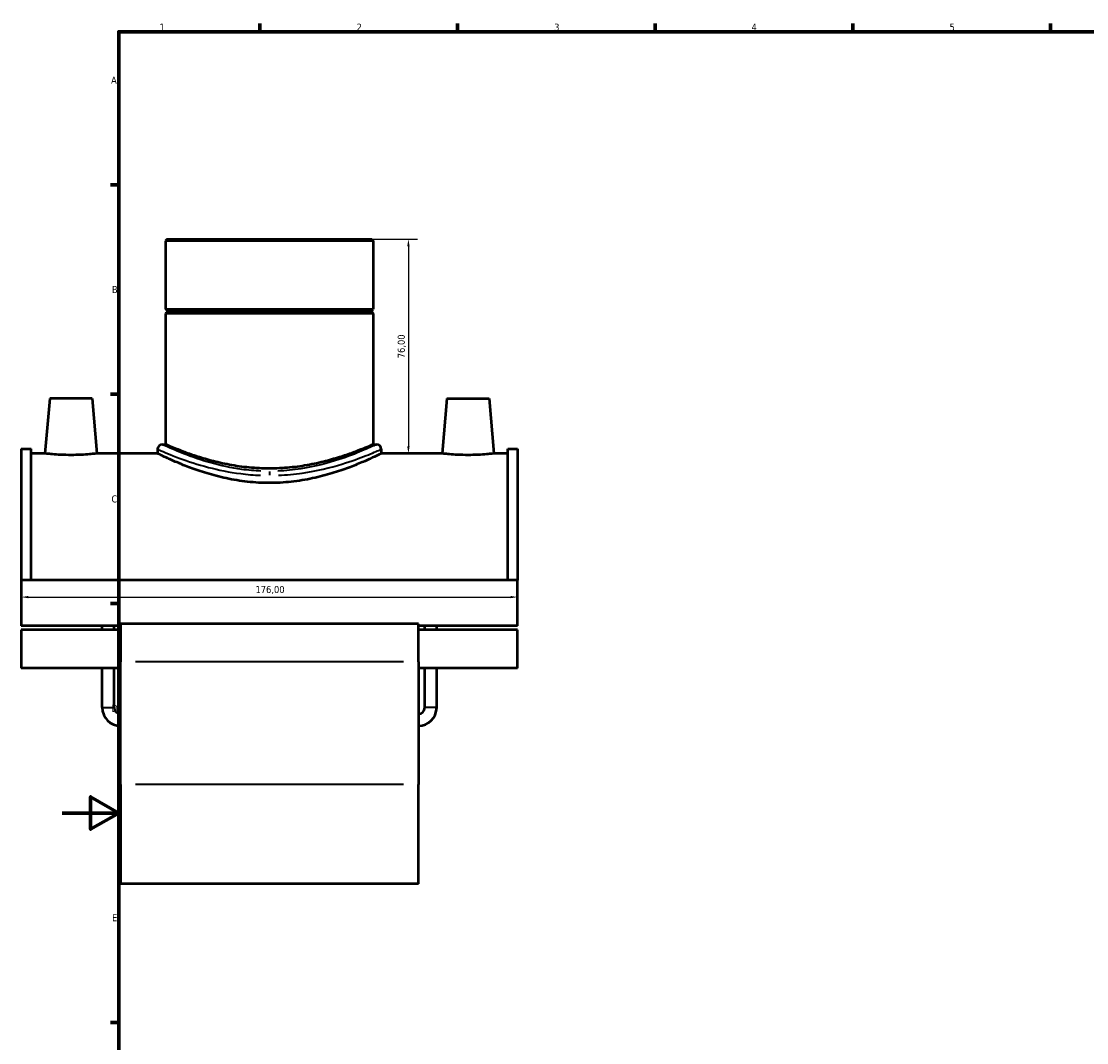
# Model space of a CAD drawing. Header units: millimetres. Extents: x -15 to 1080, y -217 to 1281.
# Tile 2 of 8: x -15 to 363, y 216 to 578. Entities that reach past the tile are written whole.
import ezdxf

# ---------------------------------------------------------------- set-up
doc = ezdxf.new("R2010")
doc.units = ezdxf.units.MM
for name, color, linetype, lineweight in [('Border (ISO)', 7, 'Continuous', 70), ('Dimension (ISO)', 7, 'Continuous', 25), ('Visible (ISO)', 7, 'Continuous', 50), ('Visible Narrow (ISO)', 7, 'Continuous', 35)]:
    doc.layers.add(name, color=color, linetype=linetype, lineweight=lineweight)
doc.styles.add('Note Text (ISO)', font='tahoma.ttf')
doc.dimstyles.new('Default (ISO)', dxfattribs={"dimtxt": 2.5, "dimasz": 2.5, "dimexe": 3.175, "dimexo": 0, "dimgap": 0.762, "dimtad": 1, "dimrnd": 1e-08, "dimzin": 0, "dimtxsty": 'Note Text (ISO)', "dimcen": 0.09, "dimdle": 10, "dimclrd": 256, "dimclre": 256, "dimclrt": 232, "dimazin": 0, "dimtfac": 1.40208, "dimtmove": 0, "dimatfit": 3, "dimfxl": 1, "dimtolj": 1, "dimtzin": 0, "dimlwd": -1, "dimlwe": -1, "dimarcsym": 0})

# ---------------------------------------------------------------- blocks, each defined once
blk = doc.blocks.new('Borders Default Border')
at = {"layer": 'Border (ISO)'}
for p, q in [((70.08, 574), (70.08, 576.9)), ((140.17, 574), (140.17, 576.9)), ((210.25, 574), (210.25, 576.9)), ((280.33, 574), (280.33, 576.9)), ((350.42, 574), (350.42, 576.9)), ((20, 519.75), (17.1, 519.75)), ((20, 445.5), (17.1, 445.5)), ((20, 371.25), (17.1, 371.25)), ((20, 222.75), (17.1, 222.75))]:
    blk.add_line(p, q, dxfattribs=at)
at = {"layer": 'Border (ISO)', "flags": 128}
for points in [[(20, 20), (20, 574), (821, 574), (821, 20), (20, 20)], [(0, 297), (20, 297), (10, 302.77), (10, 291.23), (20, 297)]]:
    blk.add_lwpolyline(points, dxfattribs=at)
at = {"layer": 'Border (ISO)', "color": 232, "true_color": 0xca0064, "char_height": 2.5, "attachment_point": 7, "style": 'Note Text (ISO)'}
for s, insert in [('1', (34.48, 574.4)), ('2', (104.37, 574.4)), ('3', (174.43, 574.35)), ('4', (244.42, 574.4)), ('5', (314.64, 574.35)), ('A', (17.29, 555.62)), ('B', (17.59, 481.37)), ('C', (17.43, 407.08)), ('D', (17.43, 332.88)), ('E', (17.64, 258.63))]:
    blk.add_mtext(s, dxfattribs=dict(at, insert=insert))
blk = doc.blocks.new('*D11')
at = {"layer": 'Defpoints', "color": 0, "transparency": 16777216}
for p in [(-14.54, 371.51), (161.46, 373.57), (161.46, 371.51)]:
    blk.add_point(p, dxfattribs=at)
at = {"layer": 'Dimension (ISO)', "transparency": 16777216}
blk.add_line((-12.04, 373.57), (158.96, 373.57), dxfattribs=at)
for points in [[(-12.04, 373.99), (-12.04, 373.16), (-14.54, 373.57)], [(158.96, 373.99), (158.96, 373.16), (161.46, 373.57)]]:
    blk.add_solid(points, dxfattribs=at)
at = {"layer": 'Dimension (ISO)', "color": 232, "true_color": 0xca0064, "transparency": 16777216, "insert": (68.5, 377.51), "char_height": 2.5, "attachment_point": 1, "style": 'Note Text (ISO)'}
blk.add_mtext('\\A1;176,00', dxfattribs=at)
blk = doc.blocks.new('*D12')
at = {"layer": 'Defpoints', "color": 0, "transparency": 16777216}
for p in [(73.46, 500.48), (122.75, 424.48), (123.89, 424.48)]:
    blk.add_point(p, dxfattribs=at)
at = {"layer": 'Dimension (ISO)', "transparency": 16777216}
for p, q in [((73.46, 500.48), (125.92, 500.48)), ((122.75, 497.98), (122.75, 426.98)), ((123.89, 424.48), (119.57, 424.48))]:
    blk.add_line(p, q, dxfattribs=at)
for points in [[(122.33, 497.98), (123.16, 497.98), (122.75, 500.48)], [(122.33, 426.98), (123.16, 426.98), (122.75, 424.48)]]:
    blk.add_solid(points, dxfattribs=at)
at = {"layer": 'Dimension (ISO)', "color": 232, "true_color": 0xca0064, "transparency": 16777216, "insert": (120.4, 462.48), "char_height": 2.5, "attachment_point": 5, "rotation": 90, "style": 'Note Text (ISO)'}
blk.add_mtext('\\A1;76,00', dxfattribs=at)

msp = doc.modelspace()

# ---------------------------------------------------------------- linework, layer by layer
at = {"layer": 'Visible (ISO)'}
for p, q in [((37.199, 500.477), (36.632, 499.911)), ((110.285, 499.911), (36.632, 499.911)), ((36.632, 499.911), (36.632, 475.644)), ((37.199, 500.477), (109.718, 500.477)), ((109.718, 500.477), (110.285, 499.911)), ((110.285, 499.911), (110.285, 475.644)), ((36.632, 475.644), (110.285, 475.644)), ((37.132, 475.144), (36.632, 475.644)), ((37.132, 474.644), (36.632, 474.144)), ((110.285, 474.144), (36.632, 474.144)), ((36.632, 474.144), (36.632, 427.697)), ((37.132, 475.144), (109.785, 475.144)), ((37.132, 475.144), (37.132, 474.644)), ((109.785, 474.644), (37.132, 474.644)), ((109.785, 475.144), (110.285, 475.644)), ((109.785, 475.144), (109.785, 474.644)), ((109.785, 474.644), (110.285, 474.144)), ((110.285, 474.144), (110.285, 427.697)), ((-4.441, 443.977), (-6.147, 424.477)), ((10.559, 443.977), (-4.441, 443.977)), ((10.559, 443.977), (12.265, 424.477)), ((136.359, 443.977), (134.653, 424.477)), ((136.359, 443.977), (151.359, 443.977)), ((151.359, 443.977), (153.065, 424.477)), ((35.499, 427.697), (36.632, 427.697)), ((110.285, 427.697), (111.418, 427.697)), ((-14.541, 426.087), (-14.541, 379.587)), ((-14.541, 426.087), (-11.021, 426.087)), ((-11.021, 379.587), (-11.021, 426.087)), ((-6.147, 424.477), (-11.021, 424.477)), ((33.799, 424.477), (12.265, 424.477)), ((33.799, 425.998), (33.799, 424.477)), ((113.118, 425.998), (113.118, 424.477)), ((134.653, 424.477), (113.118, 424.477)), ((157.939, 424.477), (153.065, 424.477)), ((157.939, 379.587), (157.939, 426.087)), ((157.939, 426.087), (161.459, 426.087)), ((161.459, 426.087), (161.459, 379.587)), ((-14.541, 379.587), (-14.541, 363.433)), ((161.459, 379.587), (-14.541, 379.587)), ((161.459, 363.433), (161.459, 379.587)), ((20.659, 363.433), (-14.541, 363.433)), ((14.159, 361.958), (14.159, 363.433)), ((18.359, 361.958), (18.359, 363.433)), ((20.659, 364.058), (20.659, 350.632)), ((126.259, 364.058), (20.659, 364.058)), ((126.259, 350.632), (126.259, 364.058)), ((161.459, 363.433), (126.259, 363.433)), ((128.559, 361.958), (128.559, 363.433)), ((132.759, 361.958), (132.759, 363.433)), ((-14.541, 361.958), (-14.541, 348.389)), ((20.659, 361.958), (-14.541, 361.958)), ((161.459, 361.958), (126.259, 361.958)), ((161.459, 348.389), (161.459, 361.958)), ((20.659, 348.389), (-14.541, 348.389)), ((14.159, 334.377), (14.159, 348.389)), ((18.359, 334.377), (18.359, 348.389)), ((20.659, 307.125), (20.659, 350.632)), ((126.259, 350.632), (126.259, 307.125)), ((161.459, 348.389), (126.259, 348.389)), ((128.559, 334.377), (128.559, 348.389)), ((132.759, 334.377), (132.759, 348.389)), ((20.659, 307.125), (20.659, 271.877)), ((126.259, 271.877), (126.259, 307.125)), ((126.259, 271.877), (20.659, 271.877))]:
    msp.add_line(p, q, dxfattribs=at)
for centre, radius, start, end in [((35.499, 425.998), 1.7, 90, 180), ((111.418, 425.998), 1.7, 0, 90), ((20.659, 334.377), 6.5, 180, 270), ((20.659, 334.377), 2.3, 180, 270), ((126.259, 334.377), 6.5, 270, 0), ((126.259, 334.377), 2.3, 270, 0)]:
    msp.add_arc(centre, radius, start, end, dxfattribs=at)
for points, knots in [([(110.285, 427.697), (110.285, 427.697), (110.057, 427.596), (109.109, 427.186), (108.39, 426.877), (106.5, 426.098), (105.329, 425.629), (102.636, 424.616), (101.115, 424.073), (97.88, 423.015), (96.052, 422.461), (92.063, 421.407), (89.902, 420.908), (85.378, 420.069), (83.01, 419.73), (78.225, 419.276), (75.808, 419.163), (71.109, 419.163), (68.692, 419.276), (63.907, 419.73), (61.539, 420.069), (57.015, 420.908), (54.854, 421.407), (50.865, 422.461), (49.037, 423.015), (45.802, 424.073), (44.281, 424.616), (41.588, 425.629), (40.417, 426.098), (38.527, 426.877), (37.808, 427.186), (36.86, 427.596), (36.632, 427.697), (36.632, 427.697)], [5.6337356, 5.6337356, 5.6337356, 5.6337356, 6.3374122, 6.3374122, 7.0410888, 7.0410888, 7.7447654, 7.7447654, 8.448442, 8.448442, 9.1531993, 9.1531993, 9.8579566, 9.8579566, 10.5627139, 10.5627139, 11.2674712, 11.2674712, 11.9722285, 11.9722285, 12.6769858, 12.6769858, 13.3817431, 13.3817431, 14.0865004, 14.0865004, 14.790177, 14.790177, 15.4938535, 15.4938535, 16.1975301, 16.1975301, 16.9012067, 16.9012067, 16.9012067, 16.9012067]), ([(3.059, 423.944), (1.898, 423.944), (0.661, 423.972), (-1.61, 424.073), (-2.645, 424.145), (-4.276, 424.279), (-4.982, 424.35), (-5.917, 424.45), (-6.147, 424.477), (-6.147, 424.477)], [2.7839187, 2.7839187, 2.7839187, 2.7839187, 3.1321118, 3.1321118, 3.480305, 3.480305, 3.828091, 3.828091, 4.175877, 4.175877, 4.175877, 4.175877]), ([(12.265, 424.477), (12.265, 424.477), (12.035, 424.45), (11.102, 424.35), (10.398, 424.279), (8.768, 424.145), (7.733, 424.074), (5.459, 423.972), (4.221, 423.944), (3.059, 423.944)], [6.9597946, 6.9597946, 6.9597946, 6.9597946, 7.3071203, 7.3071203, 7.654446, 7.654446, 8.0031, 8.0031, 8.3517539, 8.3517539, 8.3517539, 8.3517539]), ([(73.459, 414.03), (70.916, 414.03), (68.305, 414.173), (63.144, 414.739), (60.594, 415.162), (55.726, 416.201), (53.404, 416.816), (49.118, 418.11), (47.154, 418.789), (43.681, 420.079), (42.046, 420.74), (39.149, 421.97), (37.888, 422.539), (35.85, 423.482), (35.072, 423.857), (34.046, 424.355), (33.799, 424.477), (33.799, 424.477)], [0, 0, 0, 0, 0.7626919, 0.7626919, 1.5253837, 1.5253837, 2.2880756, 2.2880756, 3.0507675, 3.0507675, 3.8115158, 3.8115158, 4.5722641, 4.5722641, 5.3330124, 5.3330124, 6.0937607, 6.0937607, 6.0937607, 6.0937607]), ([(113.118, 424.477), (113.118, 424.477), (112.871, 424.355), (111.845, 423.857), (111.067, 423.482), (109.029, 422.539), (107.768, 421.97), (104.871, 420.74), (103.236, 420.079), (99.763, 418.789), (97.799, 418.11), (93.513, 416.816), (91.191, 416.201), (86.324, 415.162), (83.773, 414.739), (78.612, 414.173), (76.001, 414.03), (73.459, 414.03)], [18.2812822, 18.2812822, 18.2812822, 18.2812822, 19.0420305, 19.0420305, 19.8027788, 19.8027788, 20.5635271, 20.5635271, 21.3242754, 21.3242754, 22.0869673, 22.0869673, 22.8496591, 22.8496591, 23.612351, 23.612351, 24.3750429, 24.3750429, 24.3750429, 24.3750429]), ([(143.859, 423.944), (142.696, 423.944), (141.458, 423.972), (139.184, 424.074), (138.149, 424.145), (136.519, 424.279), (135.815, 424.35), (134.882, 424.45), (134.653, 424.477), (134.653, 424.477)], [0, 0, 0, 0, 0.348654, 0.348654, 0.6973079, 0.6973079, 1.0446336, 1.0446336, 1.3919593, 1.3919593, 1.3919593, 1.3919593]), ([(153.065, 424.477), (153.065, 424.477), (152.835, 424.45), (151.899, 424.35), (151.193, 424.279), (149.562, 424.145), (148.527, 424.073), (146.256, 423.972), (145.019, 423.944), (143.859, 423.944)], [4.175877, 4.175877, 4.175877, 4.175877, 4.523663, 4.523663, 4.871449, 4.871449, 5.2196421, 5.2196421, 5.5678353, 5.5678353, 5.5678353, 5.5678353])]:
    msp.add_open_spline(points, degree=3, knots=knots, dxfattribs=at)
at = {"layer": 'Visible Narrow (ISO)'}
for p, q in [((73.459, 418.147), (73.459, 416.778)), ((120.979, 350.632), (25.939, 350.632)), ((14.184, 334.377), (18.333, 334.377)), ((132.733, 334.377), (128.584, 334.377)), ((120.979, 307.125), (25.939, 307.125))]:
    msp.add_line(p, q, dxfattribs=at)
for points, knots in [([(70.437, 418.257), (68.159, 418.354), (65.901, 418.559), (59.8, 419.386), (56.101, 420.207), (49.048, 422.177), (45.777, 423.349), (39.77, 425.71), (37.386, 426.817), (35.954, 427.483), (35.742, 427.582), (35.621, 427.639)], [12.4714862, 12.4714862, 12.4714862, 12.4714862, 13.1615772, 13.1615772, 14.3910284, 14.3910284, 15.7647707, 15.7647707, 17.4862484, 17.4862484, 17.9467747, 17.9467747, 17.9467747, 17.9467747]), ([(111.296, 427.639), (111.193, 427.591), (111.025, 427.512), (109.992, 427.03), (108.436, 426.308), (104.088, 424.483), (101.309, 423.388), (94.163, 421.05), (89.577, 419.827), (81.973, 418.652), (79.241, 418.376), (76.48, 418.257)], [30.7224293, 30.7224293, 30.7224293, 30.7224293, 31.1141401, 31.1141401, 32.4484543, 32.4484543, 33.7737442, 33.7737442, 35.3611883, 35.3611883, 36.1977274, 36.1977274, 36.1977274, 36.1977274]), ([(33.927, 425.94), (34.053, 425.885), (34.275, 425.788), (35.771, 425.135), (38.262, 424.051), (44.537, 421.737), (47.955, 420.59), (55.324, 418.659), (59.188, 417.855), (65.562, 417.044), (67.921, 416.844), (70.302, 416.749)], [-17.9467747, -17.9467747, -17.9467747, -17.9467747, -17.4862484, -17.4862484, -15.7647707, -15.7647707, -14.3910284, -14.3910284, -13.1615772, -13.1615772, -12.4714862, -12.4714862, -12.4714862, -12.4714862]), ([(76.615, 416.749), (79.5, 416.865), (82.354, 417.136), (90.299, 418.287), (95.09, 419.485), (102.556, 421.776), (105.459, 422.849), (110.002, 424.636), (111.627, 425.344), (112.707, 425.816), (112.883, 425.893), (112.99, 425.94)], [-36.1977274, -36.1977274, -36.1977274, -36.1977274, -35.3611883, -35.3611883, -33.7737442, -33.7737442, -32.4484543, -32.4484543, -31.1141401, -31.1141401, -30.7224293, -30.7224293, -30.7224293, -30.7224293])]:
    msp.add_open_spline(points, degree=3, knots=knots, dxfattribs=at)

# ---------------------------------------------------------------- block references
msp.add_blockref('Borders Default Border', (0, 0))

# ---------------------------------------------------------------- dimensions: what is measured, and where the dimension line sits
at = {"layer": 'Dimension (ISO)'}
dim = msp.add_linear_dim(base=(122.746, 424.477), p1=(73.459, 500.477), p2=(123.885, 424.477), angle=90, dimstyle='Default (ISO)', dxfattribs=at)
dim.commit()
dim.dimension.update_dxf_attribs({"geometry": '*D12', "text_midpoint": (120.399, 462.477)})
dim = msp.add_linear_dim(base=(161.459, 373.575), p1=(-14.541, 371.51), p2=(161.459, 371.51), angle=180, dimstyle='Default (ISO)', override={"dimdec": 2, "dimse1": 1, "dimse2": 1, "dimtp": 0, "dimtm": 0, "dimtdec": 2, "dimtofl": 0, "dimatfit": 1}, dxfattribs=at)
dim.commit()
dim.dimension.update_dxf_attribs({"geometry": '*D11', "text_midpoint": (73.459, 373.575), "dimtype": 160})

doc.saveas('drawing.dxf')
